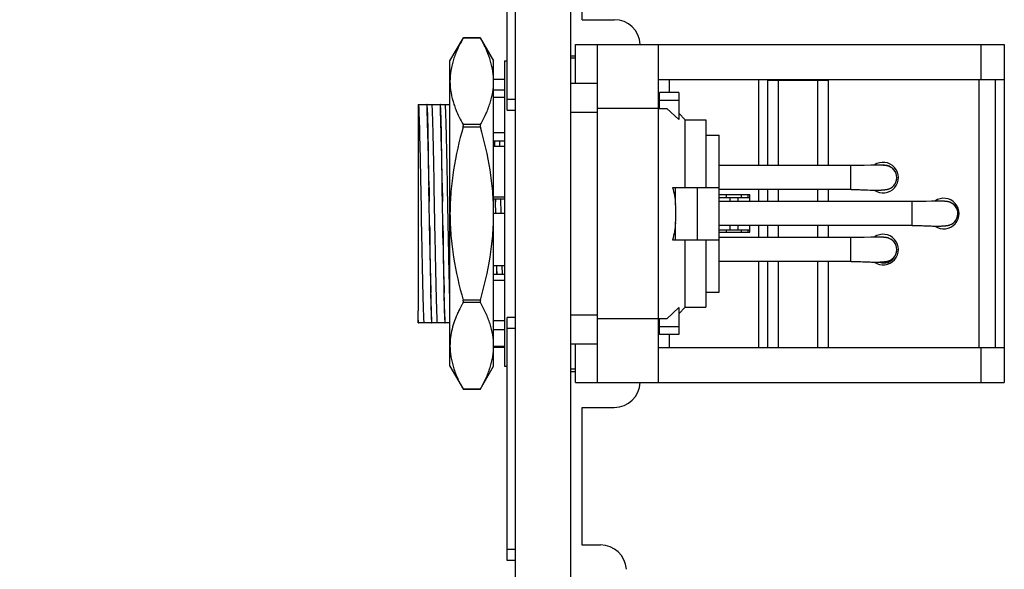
# Model space of a CAD drawing. Header units: inches. Extents: x 0.2 to 16.8, y 0.1 to 10.8.
# Tile 15 of 31: x 7.5 to 9.3, y 4.2 to 5.2. Entities that reach past the tile are written whole.
import ezdxf

# ---------------------------------------------------------------- set-up
doc = ezdxf.new("R2010")
doc.units = ezdxf.units.IN
doc.header["$LTSCALE"] = 0.935
doc.header["$MEASUREMENT"] = 0
doc.layers.get('0').update_dxf_attribs({"linetype": 'CONTINUOUS'})
for name, color, linetype in [('02___PRT_ALL_AXES', 7, 'CONTINUOUS'), ('03___PRT_ALL_CURVES', 7, 'CONTINUOUS'), ('DIMENSIONS', 7, 'CONTINUOUS')]:
    doc.layers.add(name, color=color, linetype=linetype)
doc.styles.get("Standard").update_dxf_attribs({"font": 'txt', "width": 0.8})
doc.dimstyles.new('DIMSTYLE_1', dxfattribs={"dimtxt": 0.125, "dimasz": 0.18, "dimexe": 0.125, "dimexo": 0.0625, "dimgap": 0.0625, "dimtad": 0, "dimtih": 1, "dimtoh": 1, "dimzin": 4, "dimdsep": 46, "dimtxsty": 'STANDARD', "dimblk": '_FILLED', "dimblk1": '_FILLED', "dimblk2": '_FILLED', "dimcen": 0.09, "dimadec": 0, "dimazin": 0, "dimtp": 0.005, "dimtm": 0.005, "dimtfac": 1, "dimtofl": 0, "dimtmove": 0, "dimatfit": 3, "dimldrblk": '_FILLED', "dimfxl": 1, "dimtolj": 1, "dimtzin": 4, "dimarcsym": 0})

# ---------------------------------------------------------------- blocks, each defined once
blk = doc.blocks.new('_FILLED')
at = {"color": 0, "linetype": 'BYBLOCK'}
blk.add_solid([(0, 0), (-1, 0.1736), (-1, -0.1736)], dxfattribs=at)
blk = doc.blocks.new('*D7')
at = {"layer": 'DIMENSIONS', "color": 2, "linetype": 'CONTINUOUS'}
for p, q in [((8.3243, 8.3557), (5.9968, 8.3557)), ((6.1218, 8.3557), (6.1218, 5.9118)), ((6.1218, 3.2178), (6.1218, 5.6618)), ((8.1153, 3.2178), (5.9968, 3.2178))]:
    blk.add_line(p, q, dxfattribs=at)
at = {"layer": 'DIMENSIONS', "color": 2, "linetype": 'CONTINUOUS', "xscale": 0.18, "yscale": 0.18, "zscale": 0.18}
for p, rotation in [((6.1218, 8.3557), 90), ((6.1218, 3.2178), 270)]:
    blk.add_blockref('_FILLED', p, dxfattribs=dict(at, rotation=rotation))
at = {"layer": 'DIMENSIONS', "color": 2, "linetype": 'CONTINUOUS', "insert": (6.1218, 5.8493), "char_height": 0.125, "width": 1.225, "attachment_point": 2, "line_spacing_factor": 0.9}
blk.add_mtext('5.14{\\Ftxt.shx;\\W1.000000;\\H0.125000; }[130.5]', dxfattribs=at)

msp = doc.modelspace()

# ---------------------------------------------------------------- linework, layer by layer
at = {"color": 7, "linetype": 'CONTINUOUS'}
for p, q in [((8.3868, 3.9127), (8.3868, 8.3557)), ((8.4868, 3.9098), (8.4868, 8.3557)), ((8.3718, 5.0489), (8.3718, 6.0746)), ((8.5073, 5.2121), (8.5073, 5.4526)), ((8.5073, 5.2121), (8.5653, 5.2121)), ((8.2687, 5.1377), (8.2929, 5.1795)), ((8.2925, 5.1789), (8.2929, 5.1795)), ((8.3237, 5.1789), (8.2925, 5.1789)), ((8.3233, 5.1795), (8.2929, 5.1795)), ((8.3233, 5.1795), (8.3475, 5.1377)), ((8.3233, 5.1795), (8.3237, 5.1789)), ((8.2687, 4.5865), (8.2687, 5.1377)), ((8.3475, 4.5865), (8.3475, 5.1377)), ((8.3671, 5.1377), (8.3671, 4.5865)), ((8.3671, 5.1042), (8.3475, 5.1042)), ((8.3671, 5.085), (8.3475, 5.085)), ((8.3671, 5.0718), (8.3475, 5.0718)), ((8.3718, 5.0689), (8.3868, 5.0689)), ((8.6467, 5.052), (8.6467, 5.0806)), ((8.2273, 5.0591), (8.227, 5.0591)), ((8.227, 5.0591), (8.2276, 5.0488)), ((8.2276, 5.0488), (8.2273, 5.0591)), ((8.2288, 5.0053), (8.2276, 5.0488)), ((8.2513, 5.0591), (8.251, 5.0591)), ((8.251, 5.0591), (8.2515, 5.0491)), ((8.2515, 5.0491), (8.2513, 5.0591)), ((8.2516, 5.0487), (8.2515, 5.0491)), ((8.2515, 5.0491), (8.2516, 5.0487)), ((8.2527, 5.0053), (8.2516, 5.0487)), ((8.2757, 5.0594), (8.2758, 5.0592)), ((8.3718, 5.0489), (8.3868, 5.0489)), ((8.3237, 5.0226), (8.2925, 5.0226)), ((8.3237, 5.0183), (8.2925, 5.0183)), ((8.3671, 5.0078), (8.3475, 5.0078)), ((8.3475, 4.9936), (8.3671, 4.9936)), ((8.3671, 4.9831), (8.3475, 4.9831)), ((8.3488, 4.9936), (8.3489, 4.9832)), ((8.3493, 4.9832), (8.349, 4.9936)), ((8.3671, 4.8916), (8.3475, 4.8916)), ((8.3475, 4.8887), (8.3671, 4.8887)), ((8.351, 4.8833), (8.3509, 4.8887)), ((8.3509, 4.8887), (8.351, 4.8833)), ((8.3671, 4.8621), (8.3475, 4.8621)), ((8.3671, 4.7675), (8.3475, 4.7675)), ((8.3475, 4.7528), (8.3671, 4.7528)), ((8.3671, 4.741), (8.3475, 4.741)), ((8.3237, 4.7059), (8.2925, 4.7059)), ((8.3237, 4.7015), (8.2925, 4.7015)), ((8.2112, 4.665), (8.2112, 4.6864)), ((8.2115, 4.6751), (8.2112, 4.6849)), ((8.2359, 4.6651), (8.2354, 4.6758)), ((8.2354, 4.6758), (8.2356, 4.6651)), ((8.2594, 4.6751), (8.2594, 4.6758)), ((8.2832, 4.6834), (8.283, 4.6832)), ((8.2112, 4.665), (8.2119, 4.665)), ((8.2119, 4.6651), (8.2115, 4.6751)), ((8.2356, 4.665), (8.2359, 4.665)), ((8.2599, 4.6651), (8.2594, 4.6751)), ((8.2594, 4.6751), (8.2596, 4.6651)), ((8.2596, 4.665), (8.2599, 4.665)), ((8.3671, 4.6687), (8.3475, 4.6687)), ((8.3718, 4.2357), (8.3718, 4.6746)), ((8.3868, 4.6746), (8.3718, 4.6746)), ((8.6467, 4.6436), (8.6467, 4.6721)), ((8.3671, 4.6524), (8.3475, 4.6524)), ((8.3868, 4.6546), (8.3718, 4.6546)), ((8.3671, 4.6218), (8.3475, 4.6218)), ((8.3671, 4.62), (8.3475, 4.62)), ((8.2687, 4.5865), (8.2929, 4.5446)), ((8.3233, 4.5446), (8.3475, 4.5865)), ((8.3237, 4.5453), (8.2925, 4.5453)), ((8.2929, 4.5446), (8.2925, 4.5453)), ((8.3233, 4.5446), (8.2929, 4.5446)), ((8.3237, 4.5453), (8.3233, 4.5446)), ((8.5073, 4.2637), (8.5073, 4.5121)), ((8.5073, 4.5121), (8.5653, 4.5121)), ((8.3868, 4.2557), (8.3718, 4.2557)), ((8.5403, 4.2637), (8.5073, 4.2637)), ((8.3868, 4.2357), (8.3718, 4.2357))]:
    msp.add_line(p, q, dxfattribs=at)
at = {"color": 6, "linetype": 'CONTINUOUS'}
for p, q in [((8.4955, 5.0971), (8.4955, 5.1672)), ((8.4955, 5.1672), (9.2695, 5.1672)), ((8.5349, 4.557), (8.5349, 5.1672)), ((8.6451, 5.0518), (8.6451, 5.1672)), ((9.2278, 5.1042), (9.2278, 5.1672)), ((9.2695, 5.1672), (9.2695, 4.557)), ((8.4868, 5.1471), (8.4955, 5.1471)), ((8.4868, 5.143), (8.4955, 5.143)), ((8.6451, 5.1042), (9.2695, 5.1042)), ((8.6648, 5.0806), (8.6648, 5.1042)), ((8.8262, 4.9487), (8.8262, 5.1042)), ((8.8419, 5.103), (8.8419, 4.9487)), ((8.8419, 5.103), (8.9522, 5.103)), ((8.8616, 4.9487), (8.8616, 5.103)), ((8.9325, 5.103), (8.9325, 4.9487)), ((8.9522, 4.9487), (8.9522, 5.103)), ((9.2238, 5.1042), (9.2238, 4.62)), ((9.2534, 4.62), (9.2534, 5.1042)), ((8.5349, 5.0971), (8.4868, 5.0971)), ((8.6817, 5.0806), (8.6467, 5.0806)), ((8.6467, 5.0667), (8.6817, 5.0667)), ((8.6817, 5.0806), (8.6817, 5.0317)), ((8.2112, 5.0591), (8.2112, 4.6864)), ((8.2112, 5.0591), (8.227, 5.0591)), ((8.2273, 5.0591), (8.251, 5.0591)), ((8.2513, 5.0591), (8.2687, 5.0591)), ((8.6451, 5.0518), (8.5349, 5.0518)), ((8.6443, 5.0518), (8.6443, 4.6723)), ((8.6451, 5.052), (8.66, 5.052)), ((8.66, 5.052), (8.6817, 5.0317)), ((8.4868, 5.0451), (8.5349, 5.0451)), ((8.6935, 5.0314), (8.6817, 5.0432)), ((8.6935, 4.9093), (8.6935, 5.0314)), ((8.6935, 5.0314), (8.7309, 5.0314)), ((8.7309, 5.0314), (8.7309, 4.9093)), ((8.7309, 5.0038), (8.7545, 5.0038)), ((8.7545, 4.7203), (8.7545, 5.0038)), ((8.349, 4.9831), (8.349, 4.992)), ((8.3587, 4.9832), (8.3585, 4.9936)), ((8.9969, 4.9487), (8.7545, 4.9487)), ((8.9927, 4.9054), (8.9927, 4.9487)), ((9.0004, 4.9487), (8.9969, 4.9487)), ((9.0031, 4.9487), (9.0004, 4.9487)), ((9.0056, 4.9488), (9.0031, 4.9487)), ((9.0081, 4.9488), (9.0056, 4.9488)), ((9.0105, 4.9489), (9.0081, 4.9488)), ((9.0136, 4.9489), (9.0105, 4.9489)), ((9.0166, 4.949), (9.0136, 4.9489)), ((9.0285, 4.9495), (9.0166, 4.949)), ((9.0308, 4.9495), (9.0285, 4.9495)), ((9.0324, 4.9496), (9.0308, 4.9495)), ((9.034, 4.9496), (9.0324, 4.9496)), ((9.0355, 4.9496), (9.034, 4.9496)), ((9.037, 4.9496), (9.0355, 4.9496)), ((9.0384, 4.9496), (9.037, 4.9496)), ((9.0398, 4.9496), (9.0384, 4.9496)), ((9.0406, 4.9496), (9.0398, 4.9496)), ((9.0415, 4.9496), (9.0406, 4.9496)), ((9.0423, 4.9496), (9.0415, 4.9496)), ((9.0431, 4.9496), (9.0423, 4.9496)), ((9.0439, 4.9496), (9.0431, 4.9496)), ((9.0446, 4.9495), (9.0439, 4.9496)), ((9.0454, 4.9495), (9.0446, 4.9495)), ((9.0461, 4.9495), (9.0454, 4.9495)), ((9.0478, 4.9494), (9.0471, 4.9494)), ((9.0484, 4.9494), (9.0478, 4.9494)), ((9.049, 4.9493), (9.0484, 4.9494)), ((9.0496, 4.9493), (9.049, 4.9493)), ((9.0501, 4.9492), (9.0496, 4.9493)), ((9.0506, 4.9492), (9.0501, 4.9492)), ((9.0511, 4.9491), (9.0506, 4.9492)), ((9.0516, 4.9491), (9.0511, 4.9491)), ((9.0521, 4.9491), (9.0516, 4.9491)), ((9.0525, 4.949), (9.0521, 4.9491)), ((9.0529, 4.949), (9.0525, 4.949)), ((9.0533, 4.9489), (9.0529, 4.949)), ((9.0538, 4.9489), (9.0533, 4.9489)), ((9.0543, 4.9488), (9.0538, 4.9489)), ((9.0547, 4.9488), (9.0543, 4.9488)), ((9.0552, 4.9487), (9.0547, 4.9488)), ((9.0557, 4.9486), (9.0552, 4.9487)), ((9.0562, 4.9486), (9.0557, 4.9486)), ((9.0568, 4.9485), (9.0567, 4.9485)), ((9.057, 4.9484), (9.0568, 4.9485)), ((9.0572, 4.9484), (9.057, 4.9484)), ((9.061, 4.9475), (9.0608, 4.9475)), ((9.0754, 4.927), (9.0754, 4.9263)), ((8.2181, 4.8148), (8.2164, 4.9093)), ((8.2308, 4.9093), (8.2305, 4.9093)), ((8.2421, 4.8148), (8.2403, 4.9093)), ((8.2548, 4.9093), (8.2545, 4.9093)), ((8.2661, 4.8148), (8.2643, 4.9093)), ((8.6707, 4.9093), (8.7545, 4.9093)), ((8.6758, 4.879), (8.6758, 4.9093)), ((8.7152, 4.9093), (8.7152, 4.8148)), ((8.3611, 4.8621), (8.3606, 4.8887)), ((8.993, 4.9054), (8.7545, 4.9054)), ((8.8101, 4.8959), (8.7545, 4.8959)), ((8.7545, 4.8912), (8.8101, 4.8912)), ((8.7675, 4.8959), (8.7675, 4.8912)), ((8.7738, 4.8912), (8.7738, 4.8837)), ((8.7892, 4.8837), (8.7892, 4.8912)), ((8.7951, 4.8912), (8.7951, 4.8959)), ((8.8101, 4.8837), (8.8101, 4.8959)), ((8.8262, 4.8837), (8.8262, 4.9054)), ((8.8419, 4.9054), (8.8419, 4.8837)), ((8.8616, 4.8837), (8.8616, 4.9054)), ((8.9325, 4.9054), (8.9325, 4.8837)), ((8.9522, 4.8837), (8.9522, 4.9054)), ((8.993, 4.9054), (8.9993, 4.9054)), ((8.9993, 4.9054), (9.0023, 4.9054)), ((9.0023, 4.9054), (9.0052, 4.9053)), ((9.0052, 4.9053), (9.008, 4.9053)), ((9.008, 4.9053), (9.0107, 4.9052)), ((9.0107, 4.9052), (9.0134, 4.9051)), ((9.0134, 4.9051), (9.0166, 4.905)), ((9.0273, 4.9046), (9.0298, 4.9046)), ((9.0298, 4.9046), (9.0308, 4.9045)), ((9.0308, 4.9045), (9.0327, 4.9045)), ((9.0327, 4.9045), (9.034, 4.9045)), ((9.034, 4.9045), (9.0353, 4.9044)), ((9.0353, 4.9044), (9.0366, 4.9044)), ((9.0366, 4.9044), (9.0378, 4.9044)), ((9.0378, 4.9044), (9.0389, 4.9044)), ((9.0389, 4.9044), (9.0401, 4.9044)), ((9.0401, 4.9044), (9.0412, 4.9045)), ((9.0412, 4.9045), (9.0422, 4.9045)), ((9.0422, 4.9045), (9.0432, 4.9045)), ((9.0432, 4.9045), (9.0442, 4.9045)), ((9.0442, 4.9045), (9.0452, 4.9046)), ((9.0452, 4.9046), (9.0461, 4.9046)), ((9.0461, 4.9046), (9.0469, 4.9046)), ((9.0469, 4.9046), (9.0478, 4.9047)), ((9.0478, 4.9047), (9.0486, 4.9047)), ((9.0486, 4.9047), (9.0493, 4.9048)), ((9.0493, 4.9048), (9.0501, 4.9048)), ((9.0501, 4.9048), (9.0507, 4.9049)), ((9.0507, 4.9049), (9.0512, 4.9049)), ((9.0512, 4.9049), (9.0516, 4.905)), ((9.0516, 4.905), (9.052, 4.905)), ((9.052, 4.905), (9.0524, 4.905)), ((9.0524, 4.905), (9.053, 4.9051)), ((9.053, 4.9051), (9.0535, 4.9052)), ((9.0535, 4.9052), (9.054, 4.9052)), ((9.054, 4.9052), (9.0544, 4.9053)), ((9.0544, 4.9053), (9.0548, 4.9053)), ((9.0553, 4.9054), (9.0558, 4.9055)), ((9.0558, 4.9055), (9.0566, 4.9056)), ((9.0568, 4.9056), (9.0569, 4.9056)), ((9.0569, 4.9056), (9.057, 4.9056)), ((9.057, 4.9056), (9.0572, 4.9057)), ((9.0572, 4.9057), (9.0573, 4.9057)), ((9.0573, 4.9057), (9.0575, 4.9057)), ((9.0575, 4.9057), (9.0577, 4.9057)), ((9.0577, 4.9057), (9.0578, 4.9058)), ((9.0578, 4.9058), (9.058, 4.9058)), ((9.058, 4.9058), (9.0582, 4.9058)), ((9.0582, 4.9058), (9.0584, 4.9059)), ((9.0584, 4.9059), (9.0585, 4.9059)), ((8.2319, 4.8403), (8.2311, 4.8839)), ((8.2558, 4.8404), (8.2551, 4.8838)), ((8.3514, 4.8621), (8.351, 4.8833)), ((9.108, 4.8837), (8.7545, 4.8837)), ((9.103, 4.8404), (9.103, 4.8837)), ((9.1115, 4.8837), (9.108, 4.8837)), ((9.1141, 4.8838), (9.1115, 4.8837)), ((9.1167, 4.8838), (9.1141, 4.8838)), ((9.1191, 4.8839), (9.1167, 4.8838)), ((9.1215, 4.8839), (9.1191, 4.8839)), ((9.1246, 4.884), (9.1215, 4.8839)), ((9.1283, 4.8841), (9.1246, 4.884)), ((9.1381, 4.8845), (9.1283, 4.8841)), ((9.1404, 4.8846), (9.1381, 4.8845)), ((9.1421, 4.8846), (9.1404, 4.8846)), ((9.1437, 4.8846), (9.1421, 4.8846)), ((9.1457, 4.8847), (9.1437, 4.8846)), ((9.1472, 4.8847), (9.1457, 4.8847)), ((9.1486, 4.8847), (9.1472, 4.8847)), ((9.1499, 4.8847), (9.1486, 4.8847)), ((9.1508, 4.8847), (9.1499, 4.8847)), ((9.1517, 4.8847), (9.1508, 4.8847)), ((9.1525, 4.8846), (9.1517, 4.8847)), ((9.1533, 4.8846), (9.1525, 4.8846)), ((9.1541, 4.8846), (9.1533, 4.8846)), ((9.1548, 4.8846), (9.1541, 4.8846)), ((9.1556, 4.8846), (9.1548, 4.8846)), ((9.1563, 4.8845), (9.1556, 4.8846)), ((9.157, 4.8845), (9.1563, 4.8845)), ((9.1576, 4.8845), (9.157, 4.8845)), ((9.1583, 4.8844), (9.1576, 4.8845)), ((9.1589, 4.8844), (9.1583, 4.8844)), ((9.1595, 4.8843), (9.1589, 4.8844)), ((9.16, 4.8843), (9.1595, 4.8843)), ((9.1606, 4.8843), (9.16, 4.8843)), ((9.1611, 4.8842), (9.1606, 4.8843)), ((9.1616, 4.8842), (9.1611, 4.8842)), ((9.1621, 4.8841), (9.1616, 4.8842)), ((9.1625, 4.8841), (9.1621, 4.8841)), ((9.1629, 4.884), (9.1625, 4.8841)), ((9.1633, 4.884), (9.1629, 4.884)), ((9.1639, 4.8839), (9.1633, 4.884)), ((9.1644, 4.8839), (9.1639, 4.8839)), ((9.1648, 4.8838), (9.1644, 4.8839)), ((9.1652, 4.8838), (9.1648, 4.8838)), ((9.1656, 4.8837), (9.1652, 4.8838)), ((9.166, 4.8837), (9.1656, 4.8837)), ((9.1668, 4.8836), (9.166, 4.8837)), ((9.1671, 4.8835), (9.167, 4.8835)), ((9.1672, 4.8835), (9.1671, 4.8835)), ((9.1674, 4.8835), (9.1672, 4.8835)), ((9.1712, 4.8825), (9.171, 4.8826)), ((9.1856, 4.8621), (9.1856, 4.8614)), ((8.6758, 4.8148), (8.6758, 4.8451)), ((9.1032, 4.8404), (8.7545, 4.8404)), ((8.7738, 4.8404), (8.7738, 4.8322)), ((8.7892, 4.8322), (8.7892, 4.8404)), ((8.8101, 4.8282), (8.8101, 4.8404)), ((8.8262, 4.8188), (8.8262, 4.8404)), ((8.8419, 4.8404), (8.8419, 4.8188)), ((8.8616, 4.8188), (8.8616, 4.8404)), ((8.9325, 4.8404), (8.9325, 4.8188)), ((8.9522, 4.8188), (8.9522, 4.8404)), ((9.1032, 4.8404), (9.1095, 4.8404)), ((9.1095, 4.8404), (9.1125, 4.8404)), ((9.1125, 4.8404), (9.1154, 4.8404)), ((9.1154, 4.8404), (9.1182, 4.8403)), ((9.1182, 4.8403), (9.121, 4.8403)), ((9.121, 4.8403), (9.1236, 4.8402)), ((9.1236, 4.8402), (9.1268, 4.8401)), ((9.1376, 4.8397), (9.1401, 4.8396)), ((9.1401, 4.8396), (9.142, 4.8396)), ((9.142, 4.8396), (9.1433, 4.8395)), ((9.1433, 4.8395), (9.1451, 4.8395)), ((9.1451, 4.8395), (9.1464, 4.8395)), ((9.1464, 4.8395), (9.1476, 4.8395)), ((9.1476, 4.8395), (9.1488, 4.8395)), ((9.1488, 4.8395), (9.1496, 4.8395)), ((9.1496, 4.8395), (9.1507, 4.8395)), ((9.1507, 4.8395), (9.1518, 4.8395)), ((9.1518, 4.8395), (9.1528, 4.8395)), ((9.1528, 4.8395), (9.1538, 4.8395)), ((9.1538, 4.8395), (9.1548, 4.8396)), ((9.1548, 4.8396), (9.1557, 4.8396)), ((9.1557, 4.8396), (9.1566, 4.8397)), ((9.1566, 4.8397), (9.1575, 4.8397)), ((9.1575, 4.8397), (9.1583, 4.8397)), ((9.1583, 4.8397), (9.1591, 4.8398)), ((9.1591, 4.8398), (9.1598, 4.8398)), ((9.1598, 4.8398), (9.1605, 4.8399)), ((9.1605, 4.8399), (9.1612, 4.84)), ((9.1612, 4.84), (9.1616, 4.84)), ((9.1616, 4.84), (9.1621, 4.84)), ((9.1621, 4.84), (9.1625, 4.8401)), ((9.1625, 4.8401), (9.1628, 4.8401)), ((9.1628, 4.8401), (9.1634, 4.8402)), ((9.1634, 4.8402), (9.1639, 4.8402)), ((9.1639, 4.8402), (9.1643, 4.8403)), ((9.1643, 4.8403), (9.1648, 4.8403)), ((9.1648, 4.8403), (9.1653, 4.8404)), ((9.1653, 4.8404), (9.1657, 4.8404)), ((9.1657, 4.8404), (9.1661, 4.8405)), ((9.1661, 4.8405), (9.1668, 4.8406)), ((9.1671, 4.8407), (9.1673, 4.8407)), ((9.1673, 4.8407), (9.1674, 4.8407)), ((9.1674, 4.8407), (9.1676, 4.8407)), ((9.1676, 4.8407), (9.1678, 4.8408)), ((9.1678, 4.8408), (9.168, 4.8408)), ((9.168, 4.8408), (9.1681, 4.8408)), ((9.1681, 4.8408), (9.1683, 4.8409)), ((8.8101, 4.8322), (8.7545, 4.8322)), ((8.7545, 4.8282), (8.8101, 4.8282)), ((8.9987, 4.8188), (8.7545, 4.8188)), ((8.7675, 4.8322), (8.7675, 4.8282)), ((8.7951, 4.8282), (8.7951, 4.8322)), ((8.9927, 4.7755), (8.9927, 4.8188)), ((9.0022, 4.8188), (8.9987, 4.8188)), ((9.0048, 4.8188), (9.0022, 4.8188)), ((9.0105, 4.8189), (9.0081, 4.8189)), ((9.0136, 4.819), (9.0105, 4.8189)), ((9.0166, 4.8191), (9.0136, 4.819)), ((9.0285, 4.8195), (9.0166, 4.8191)), ((9.0308, 4.8196), (9.0285, 4.8195)), ((9.0324, 4.8197), (9.0308, 4.8196)), ((9.034, 4.8197), (9.0324, 4.8197)), ((9.035, 4.8197), (9.034, 4.8197)), ((9.0365, 4.8197), (9.035, 4.8197)), ((9.0379, 4.8197), (9.0365, 4.8197)), ((9.0393, 4.8197), (9.0379, 4.8197)), ((9.0402, 4.8197), (9.0393, 4.8197)), ((9.0411, 4.8197), (9.0402, 4.8197)), ((9.0419, 4.8197), (9.0411, 4.8197)), ((9.0427, 4.8197), (9.0419, 4.8197)), ((9.0435, 4.8197), (9.0427, 4.8197)), ((9.0443, 4.8196), (9.0435, 4.8197)), ((9.045, 4.8196), (9.0443, 4.8196)), ((9.0457, 4.8196), (9.045, 4.8196)), ((9.0464, 4.8195), (9.0457, 4.8196)), ((9.0471, 4.8195), (9.0464, 4.8195)), ((9.0478, 4.8195), (9.0471, 4.8195)), ((9.0484, 4.8194), (9.0478, 4.8195)), ((9.049, 4.8194), (9.0484, 4.8194)), ((9.0496, 4.8194), (9.049, 4.8194)), ((9.0501, 4.8193), (9.0496, 4.8194)), ((9.0506, 4.8193), (9.0501, 4.8193)), ((9.0511, 4.8192), (9.0506, 4.8193)), ((9.0516, 4.8192), (9.0511, 4.8192)), ((9.0521, 4.8191), (9.0516, 4.8192)), ((9.0525, 4.8191), (9.0521, 4.8191)), ((9.0529, 4.8191), (9.0525, 4.8191)), ((9.0533, 4.819), (9.0529, 4.8191)), ((9.0538, 4.819), (9.0533, 4.819)), ((9.0543, 4.8189), (9.0538, 4.819)), ((9.0547, 4.8188), (9.0543, 4.8189)), ((9.0552, 4.8188), (9.0547, 4.8188)), ((9.0557, 4.8187), (9.0552, 4.8188)), ((9.0562, 4.8186), (9.0557, 4.8187)), ((9.0568, 4.8186), (9.0567, 4.8186)), ((9.0573, 4.8185), (9.0571, 4.8185)), ((9.061, 4.8175), (9.0608, 4.8176)), ((8.2324, 4.8148), (8.2322, 4.8148)), ((8.2564, 4.8148), (8.2561, 4.8148)), ((8.6707, 4.8148), (8.7545, 4.8148)), ((8.6935, 4.6928), (8.6935, 4.8148)), ((8.7309, 4.8148), (8.7309, 4.6928)), ((9.0754, 4.7971), (9.0754, 4.7964)), ((8.3632, 4.7528), (8.3629, 4.7675)), ((8.993, 4.7755), (8.7545, 4.7755)), ((8.8262, 4.62), (8.8262, 4.7755)), ((8.8419, 4.7755), (8.8419, 4.62)), ((8.8616, 4.62), (8.8616, 4.7755)), ((8.9325, 4.7755), (8.9325, 4.62)), ((8.9522, 4.62), (8.9522, 4.7755)), ((8.993, 4.7755), (8.9993, 4.7755)), ((8.9993, 4.7755), (9.0023, 4.7754)), ((9.0023, 4.7754), (9.0052, 4.7754)), ((9.0052, 4.7754), (9.008, 4.7754)), ((9.008, 4.7754), (9.0107, 4.7753)), ((9.0107, 4.7753), (9.0134, 4.7752)), ((9.0134, 4.7752), (9.0166, 4.7751)), ((9.0273, 4.7747), (9.0298, 4.7746)), ((9.0298, 4.7746), (9.0317, 4.7746)), ((9.0317, 4.7746), (9.0331, 4.7746)), ((9.0331, 4.7746), (9.0344, 4.7745)), ((9.0344, 4.7745), (9.0357, 4.7745)), ((9.0357, 4.7745), (9.037, 4.7745)), ((9.037, 4.7745), (9.0382, 4.7745)), ((9.0382, 4.7745), (9.0393, 4.7745)), ((9.0393, 4.7745), (9.0404, 4.7745)), ((9.0404, 4.7745), (9.0415, 4.7745)), ((9.0415, 4.7745), (9.0426, 4.7746)), ((9.0426, 4.7746), (9.0436, 4.7746)), ((9.0436, 4.7746), (9.0445, 4.7746)), ((9.0445, 4.7746), (9.0455, 4.7747)), ((9.0455, 4.7747), (9.0464, 4.7747)), ((9.0464, 4.7747), (9.0472, 4.7747)), ((9.0472, 4.7747), (9.048, 4.7748)), ((9.048, 4.7748), (9.0488, 4.7748)), ((9.0488, 4.7748), (9.0496, 4.7749)), ((9.0496, 4.7749), (9.0503, 4.7749)), ((9.0503, 4.7749), (9.051, 4.775)), ((9.051, 4.775), (9.0514, 4.775)), ((9.0514, 4.775), (9.0518, 4.7751)), ((9.0518, 4.7751), (9.0522, 4.7751)), ((9.0522, 4.7751), (9.0526, 4.7751)), ((9.0526, 4.7751), (9.0532, 4.7752)), ((9.0532, 4.7752), (9.0537, 4.7753)), ((9.0537, 4.7753), (9.0541, 4.7753)), ((9.0541, 4.7753), (9.0545, 4.7754)), ((9.0545, 4.7754), (9.0549, 4.7754)), ((9.0549, 4.7754), (9.0553, 4.7755)), ((9.0553, 4.7755), (9.0558, 4.7755)), ((9.0558, 4.7755), (9.0566, 4.7756)), ((9.0568, 4.7757), (9.0569, 4.7757)), ((9.0569, 4.7757), (9.057, 4.7757)), ((9.057, 4.7757), (9.0572, 4.7757)), ((9.0572, 4.7757), (9.0573, 4.7758)), ((9.0573, 4.7758), (9.0575, 4.7758)), ((9.0575, 4.7758), (9.0577, 4.7758)), ((9.0577, 4.7758), (9.0578, 4.7759)), ((9.0578, 4.7759), (9.058, 4.7759)), ((9.058, 4.7759), (9.0582, 4.7759)), ((9.0582, 4.7759), (9.0584, 4.776)), ((9.0584, 4.776), (9.0585, 4.776)), ((8.7309, 4.7203), (8.7545, 4.7203)), ((8.2114, 4.6791), (8.2112, 4.679)), ((8.4868, 4.679), (8.5349, 4.679)), ((8.6817, 4.6924), (8.66, 4.6721)), ((8.6935, 4.6928), (8.6817, 4.681)), ((8.6817, 4.6924), (8.6817, 4.6436)), ((8.6935, 4.6928), (8.7309, 4.6928)), ((8.2356, 4.665), (8.2119, 4.665)), ((8.2596, 4.665), (8.2359, 4.665)), ((8.2687, 4.665), (8.2599, 4.665)), ((8.6451, 4.6723), (8.5349, 4.6723)), ((8.6451, 4.557), (8.6451, 4.6723)), ((8.66, 4.6721), (8.6451, 4.6721)), ((8.6817, 4.6574), (8.6467, 4.6574)), ((8.6817, 4.6436), (8.6467, 4.6436)), ((8.6648, 4.62), (8.6648, 4.6436)), ((8.4868, 4.627), (8.5349, 4.627)), ((8.4955, 4.557), (8.4955, 4.627)), ((8.6451, 4.62), (9.2695, 4.62)), ((9.2278, 4.557), (9.2278, 4.62)), ((8.4955, 4.5812), (8.4868, 4.5812)), ((8.4868, 4.577), (8.4955, 4.577)), ((8.4955, 4.557), (9.2695, 4.557))]:
    msp.add_line(p, q, dxfattribs=at)
for points in [[(9.0471, 4.9494), (9.0468, 4.9494), (9.0461, 4.9495)], [(9.0565, 4.9485), (9.0564, 4.9485), (9.0562, 4.9486)], [(9.0608, 4.9475), (9.0607, 4.9475), (9.0606, 4.9476), (9.0605, 4.9476), (9.0604, 4.9477), (9.0602, 4.9477), (9.0601, 4.9477), (9.06, 4.9478), (9.0599, 4.9478), (9.0598, 4.9478), (9.0597, 4.9479), (9.0595, 4.9479), (9.0594, 4.9479), (9.0593, 4.948), (9.0592, 4.948), (9.0591, 4.948), (9.059, 4.9481), (9.0589, 4.9481), (9.0588, 4.9481), (9.0587, 4.9481), (9.0586, 4.9482), (9.0584, 4.9482), (9.0583, 4.9482), (9.0582, 4.9482), (9.0581, 4.9482), (9.058, 4.9483), (9.0579, 4.9483), (9.0578, 4.9483), (9.0577, 4.9483), (9.0576, 4.9483), (9.0575, 4.9484), (9.0574, 4.9484), (9.0573, 4.9484), (9.0572, 4.9484)], [(9.0665, 4.9445), (9.0664, 4.9446), (9.0663, 4.9447), (9.0661, 4.9448), (9.066, 4.9449), (9.0659, 4.945), (9.0658, 4.9451), (9.0656, 4.9451), (9.0655, 4.9452), (9.0654, 4.9453), (9.0652, 4.9454), (9.0651, 4.9455), (9.065, 4.9455), (9.0649, 4.9456), (9.0647, 4.9457), (9.0646, 4.9458), (9.0645, 4.9458), (9.0644, 4.9459), (9.0643, 4.946)], [(9.0688, 4.9426), (9.0687, 4.9427), (9.0685, 4.9429), (9.0684, 4.943), (9.0683, 4.9431), (9.0682, 4.9432), (9.068, 4.9433), (9.0679, 4.9434), (9.0678, 4.9435), (9.0677, 4.9436), (9.0675, 4.9437), (9.0674, 4.9438), (9.0673, 4.9439), (9.0672, 4.944), (9.067, 4.9441), (9.0669, 4.9442), (9.0668, 4.9443), (9.0667, 4.9444), (9.0665, 4.9445)], [(9.0717, 4.9392), (9.0716, 4.9393), (9.0715, 4.9395), (9.0714, 4.9396), (9.0713, 4.9398), (9.0712, 4.9399), (9.071, 4.9401), (9.0709, 4.9402), (9.0708, 4.9404), (9.0707, 4.9405), (9.0706, 4.9407), (9.0705, 4.9408), (9.0703, 4.9409), (9.0702, 4.9411), (9.0701, 4.9412), (9.07, 4.9414), (9.0699, 4.9415), (9.0698, 4.9416), (9.0696, 4.9418), (9.0695, 4.9419), (9.0694, 4.942), (9.0693, 4.9421), (9.0691, 4.9423), (9.069, 4.9424), (9.0689, 4.9425), (9.0688, 4.9426)], [(9.0744, 4.9206), (9.0745, 4.9207), (9.0745, 4.9209), (9.0746, 4.9211), (9.0746, 4.9213), (9.0747, 4.9215), (9.0747, 4.9217), (9.0748, 4.9219), (9.0748, 4.9221), (9.0749, 4.9223), (9.0749, 4.9225), (9.075, 4.9227), (9.075, 4.9229), (9.075, 4.9231), (9.0751, 4.9233), (9.0751, 4.9235), (9.0751, 4.9237), (9.0752, 4.9239), (9.0752, 4.9241), (9.0752, 4.9243), (9.0753, 4.9245), (9.0753, 4.9247), (9.0753, 4.9249), (9.0753, 4.9251), (9.0753, 4.9253), (9.0754, 4.9255), (9.0754, 4.9258), (9.0754, 4.926), (9.0754, 4.9262), (9.0754, 4.9263)], [(9.0585, 4.9059), (9.0586, 4.9059), (9.0587, 4.906), (9.0588, 4.906), (9.0589, 4.906), (9.059, 4.906), (9.0591, 4.9061), (9.0592, 4.9061), (9.0593, 4.9061), (9.0594, 4.9061), (9.0595, 4.9062), (9.0596, 4.9062), (9.0597, 4.9062), (9.0598, 4.9062), (9.0599, 4.9063), (9.06, 4.9063), (9.0601, 4.9063), (9.0602, 4.9064), (9.0603, 4.9064), (9.0604, 4.9064), (9.0605, 4.9065), (9.0606, 4.9065), (9.0607, 4.9065), (9.0608, 4.9066), (9.0609, 4.9066), (9.061, 4.9066), (9.0611, 4.9067), (9.0612, 4.9067)], [(9.0707, 4.9136), (9.0708, 4.9137), (9.0709, 4.9138), (9.071, 4.9139), (9.0711, 4.914), (9.0712, 4.9142), (9.0713, 4.9143), (9.0714, 4.9144), (9.0715, 4.9146), (9.0716, 4.9147), (9.0716, 4.9149), (9.0717, 4.915), (9.0718, 4.9151), (9.0719, 4.9153), (9.072, 4.9154), (9.0721, 4.9156), (9.0722, 4.9157), (9.0723, 4.9159), (9.0724, 4.916), (9.0725, 4.9162), (9.0726, 4.9163), (9.0726, 4.9165), (9.0727, 4.9165)], [(9.0166, 4.905), (9.0213, 4.9049), (9.0219, 4.9048), (9.0225, 4.9048), (9.0273, 4.9046)], [(9.0548, 4.9053), (9.0549, 4.9053), (9.0553, 4.9054)], [(9.171, 4.8826), (9.1709, 4.8826), (9.1708, 4.8826), (9.1707, 4.8827), (9.1705, 4.8827), (9.1704, 4.8828), (9.1703, 4.8828), (9.1702, 4.8828), (9.1701, 4.8829), (9.17, 4.8829), (9.1698, 4.8829), (9.1697, 4.883), (9.1696, 4.883), (9.1695, 4.883), (9.1694, 4.883), (9.1693, 4.8831), (9.1692, 4.8831), (9.1691, 4.8831), (9.1689, 4.8832), (9.1688, 4.8832), (9.1687, 4.8832), (9.1686, 4.8832), (9.1685, 4.8833), (9.1684, 4.8833), (9.1683, 4.8833), (9.1682, 4.8833), (9.1681, 4.8833), (9.168, 4.8834), (9.1679, 4.8834), (9.1678, 4.8834), (9.1677, 4.8834), (9.1676, 4.8834), (9.1674, 4.8835)], [(9.1767, 4.8796), (9.1766, 4.8797), (9.1764, 4.8798), (9.1763, 4.8799), (9.1762, 4.88), (9.176, 4.8801), (9.1759, 4.8802), (9.1758, 4.8802), (9.1756, 4.8803), (9.1755, 4.8804), (9.1754, 4.8805), (9.1753, 4.8806), (9.1751, 4.8806), (9.175, 4.8807), (9.1749, 4.8808), (9.1747, 4.8809), (9.1746, 4.881), (9.1745, 4.881)], [(9.1791, 4.8776), (9.179, 4.8777), (9.1789, 4.8778), (9.1787, 4.8779), (9.1786, 4.8781), (9.1785, 4.8782), (9.1783, 4.8783), (9.1782, 4.8784), (9.1781, 4.8785), (9.178, 4.8786), (9.1778, 4.8787), (9.1777, 4.8788), (9.1776, 4.8789), (9.1775, 4.879), (9.1773, 4.8791), (9.1772, 4.8792), (9.1771, 4.8793), (9.1769, 4.8794), (9.1768, 4.8795), (9.1767, 4.8796)], [(9.1819, 4.8742), (9.1818, 4.8743), (9.1817, 4.8745), (9.1816, 4.8747), (9.1815, 4.8748), (9.1814, 4.875), (9.1813, 4.8751), (9.1812, 4.8753), (9.181, 4.8754), (9.1809, 4.8756), (9.1808, 4.8757), (9.1807, 4.8759), (9.1806, 4.876), (9.1805, 4.8761), (9.1803, 4.8763), (9.1802, 4.8764), (9.1801, 4.8766), (9.18, 4.8767), (9.1798, 4.8768), (9.1797, 4.877), (9.1796, 4.8771), (9.1795, 4.8772), (9.1794, 4.8773), (9.1792, 4.8775), (9.1791, 4.8776)], [(9.1847, 4.8556), (9.1847, 4.8557), (9.1847, 4.8559), (9.1848, 4.8561), (9.1849, 4.8563), (9.1849, 4.8565), (9.185, 4.8567), (9.185, 4.8569), (9.1851, 4.8571), (9.1851, 4.8573), (9.1852, 4.8575), (9.1852, 4.8577), (9.1852, 4.8579), (9.1853, 4.8581), (9.1853, 4.8583), (9.1854, 4.8585), (9.1854, 4.8588), (9.1854, 4.859), (9.1854, 4.8592), (9.1855, 4.8594), (9.1855, 4.8596), (9.1855, 4.8598), (9.1855, 4.8601), (9.1856, 4.8603), (9.1856, 4.8605), (9.1856, 4.8607), (9.1856, 4.8609), (9.1856, 4.8612), (9.1856, 4.8614)], [(9.1268, 4.8401), (9.1316, 4.8399), (9.1322, 4.8399), (9.1327, 4.8399), (9.1376, 4.8397)], [(9.167, 4.8406), (9.167, 4.8406), (9.1671, 4.8407)], [(9.1683, 4.8409), (9.1684, 4.8409), (9.1685, 4.8409), (9.1686, 4.8409), (9.1687, 4.8409), (9.1688, 4.841), (9.1689, 4.841), (9.169, 4.841), (9.1691, 4.841), (9.1692, 4.8411), (9.1693, 4.8411), (9.1694, 4.8411), (9.1695, 4.8411), (9.1696, 4.8412), (9.1697, 4.8412), (9.1698, 4.8412), (9.1699, 4.8412), (9.17, 4.8413), (9.1701, 4.8413), (9.1702, 4.8413), (9.1703, 4.8414), (9.1704, 4.8414), (9.1705, 4.8414), (9.1706, 4.8415), (9.1707, 4.8415), (9.1708, 4.8415), (9.1709, 4.8416), (9.1711, 4.8416), (9.1712, 4.8417), (9.1713, 4.8417), (9.1714, 4.8417)], [(9.181, 4.8487), (9.1811, 4.8488), (9.1812, 4.8489), (9.1813, 4.8491), (9.1814, 4.8492), (9.1815, 4.8494), (9.1816, 4.8495), (9.1817, 4.8496), (9.1818, 4.8498), (9.1819, 4.8499), (9.182, 4.8501), (9.1821, 4.8502), (9.1822, 4.8504), (9.1823, 4.8505), (9.1824, 4.8507), (9.1825, 4.8508), (9.1826, 4.851), (9.1827, 4.8511), (9.1828, 4.8513), (9.1828, 4.8514), (9.1829, 4.8516)], [(9.0081, 4.8189), (9.0056, 4.8188), (9.0048, 4.8188)], [(9.0565, 4.8186), (9.0564, 4.8186), (9.0562, 4.8186)], [(9.0571, 4.8185), (9.057, 4.8185), (9.0568, 4.8186)], [(9.0608, 4.8176), (9.0607, 4.8176), (9.0606, 4.8177), (9.0605, 4.8177), (9.0604, 4.8177), (9.0602, 4.8178), (9.0601, 4.8178), (9.06, 4.8179), (9.0599, 4.8179), (9.0598, 4.8179), (9.0597, 4.818), (9.0595, 4.818), (9.0594, 4.818), (9.0593, 4.818), (9.0592, 4.8181), (9.0591, 4.8181), (9.059, 4.8181), (9.0589, 4.8182), (9.0588, 4.8182), (9.0587, 4.8182), (9.0586, 4.8182), (9.0584, 4.8183), (9.0583, 4.8183), (9.0582, 4.8183), (9.0581, 4.8183), (9.058, 4.8183), (9.0579, 4.8184), (9.0578, 4.8184), (9.0577, 4.8184), (9.0576, 4.8184), (9.0575, 4.8184), (9.0574, 4.8185), (9.0573, 4.8185)], [(9.0665, 4.8146), (9.0664, 4.8147), (9.0663, 4.8148), (9.0661, 4.8149), (9.066, 4.815), (9.0659, 4.8151), (9.0658, 4.8151), (9.0656, 4.8152), (9.0655, 4.8153), (9.0654, 4.8154), (9.0652, 4.8155), (9.0651, 4.8155), (9.065, 4.8156), (9.0649, 4.8157), (9.0647, 4.8158), (9.0646, 4.8159), (9.0645, 4.8159), (9.0644, 4.816), (9.0643, 4.816)], [(9.0688, 4.8127), (9.0687, 4.8128), (9.0685, 4.8129), (9.0684, 4.8131), (9.0683, 4.8132), (9.0682, 4.8133), (9.068, 4.8134), (9.0679, 4.8135), (9.0678, 4.8136), (9.0677, 4.8137), (9.0675, 4.8138), (9.0674, 4.8139), (9.0673, 4.814), (9.0672, 4.8141), (9.067, 4.8142), (9.0669, 4.8143), (9.0668, 4.8144), (9.0667, 4.8145), (9.0665, 4.8146)], [(9.0717, 4.8092), (9.0716, 4.8094), (9.0715, 4.8095), (9.0714, 4.8097), (9.0713, 4.8099), (9.0712, 4.81), (9.071, 4.8102), (9.0709, 4.8103), (9.0708, 4.8105), (9.0707, 4.8106), (9.0706, 4.8107), (9.0705, 4.8109), (9.0703, 4.811), (9.0702, 4.8112), (9.0701, 4.8113), (9.07, 4.8114), (9.0699, 4.8116), (9.0698, 4.8117), (9.0696, 4.8118), (9.0695, 4.812), (9.0694, 4.8121), (9.0693, 4.8122), (9.0691, 4.8123), (9.069, 4.8125), (9.0689, 4.8126), (9.0688, 4.8127)], [(9.0707, 4.7837), (9.0708, 4.7837), (9.0709, 4.7839), (9.071, 4.784), (9.0711, 4.7841), (9.0712, 4.7843), (9.0713, 4.7844), (9.0714, 4.7845), (9.0715, 4.7847), (9.0716, 4.7848), (9.0716, 4.7849), (9.0717, 4.7851), (9.0718, 4.7852), (9.0719, 4.7854), (9.072, 4.7855), (9.0721, 4.7856), (9.0722, 4.7858), (9.0723, 4.7859), (9.0724, 4.7861), (9.0725, 4.7862), (9.0726, 4.7864), (9.0726, 4.7865), (9.0727, 4.7866)], [(9.0744, 4.7907), (9.0745, 4.7908), (9.0745, 4.791), (9.0746, 4.7912), (9.0746, 4.7914), (9.0747, 4.7916), (9.0747, 4.7918), (9.0748, 4.792), (9.0748, 4.7921), (9.0749, 4.7923), (9.0749, 4.7925), (9.075, 4.7927), (9.075, 4.7929), (9.075, 4.7931), (9.0751, 4.7933), (9.0751, 4.7935), (9.0751, 4.7937), (9.0752, 4.794), (9.0752, 4.7942), (9.0752, 4.7944), (9.0753, 4.7946), (9.0753, 4.7948), (9.0753, 4.795), (9.0753, 4.7952), (9.0753, 4.7954), (9.0754, 4.7956), (9.0754, 4.7958), (9.0754, 4.7961), (9.0754, 4.7963), (9.0754, 4.7964)], [(9.0166, 4.7751), (9.0213, 4.7749), (9.0219, 4.7749), (9.0225, 4.7749), (9.0273, 4.7747)], [(9.0585, 4.776), (9.0586, 4.776), (9.0587, 4.776), (9.0588, 4.7761), (9.0589, 4.7761), (9.059, 4.7761), (9.0591, 4.7761), (9.0592, 4.7762), (9.0593, 4.7762), (9.0594, 4.7762), (9.0595, 4.7762), (9.0596, 4.7763), (9.0597, 4.7763), (9.0598, 4.7763), (9.0599, 4.7764), (9.06, 4.7764), (9.0601, 4.7764), (9.0602, 4.7764), (9.0603, 4.7765), (9.0604, 4.7765), (9.0605, 4.7765), (9.0606, 4.7766), (9.0607, 4.7766), (9.0608, 4.7766), (9.0609, 4.7767), (9.061, 4.7767), (9.0611, 4.7768), (9.0612, 4.7768)]]:
    msp.add_lwpolyline(points, dxfattribs=at)
at = {"color": 7, "linetype": 'CONTINUOUS'}
for centre, radius, start, end in [((8.5653, 5.1651), 0.047, 2.6071, 90), ((8.2283, 5.1007), 0.1192, 0.001, 1.6628), ((0.8229, 4.715), 7.4101, 1.30619, 1.50291), ((20.0616, 5.051), 11.8316, 180.68596, 180.80914), ((0.8641, 4.7154), 7.3929, 1.30507, 1.50317), ((20.0415, 5.0504), 11.7876, 180.68564, 180.80986), ((8.8018, 4.8621), 0.0344, 76.0805, 80.0958), ((9.164, 4.8621), 0.0295, 122.4154, 129.987), ((0.5759, 4.7443), 7.6566, 0.52751, 0.71786), ((18.5699, 5.0585), 10.3403, 181.20913, 181.3501), ((0.6263, 4.7446), 7.6301, 0.52706, 0.71896), ((18.571, 5.058), 10.3174, 181.20833, 181.35028), ((9.164, 4.8621), 0.0295, 230.0188, 237.4797), ((8.8018, 4.8621), 0.0344, 279.9042, 283.9195), ((10.8141, 4.8232), 2.462, 181.2971, 181.6382), ((2.2992, 4.6639), 6.055, 0.84189, 0.98054), ((4.0136, 4.5828), 4.2229, 1.2617, 1.8465), ((4.0378, 4.5828), 4.2226, 1.2626, 1.8461), ((7.9475, 4.6787), 0.2638, 1.3604, 1.6756), ((8.6146, 4.684), 0.3553, 181.3175, 181.4394), ((8.5653, 4.5591), 0.047, 270, 357.3929), ((8.5403, 4.2168), 0.047, 3.7708, 90)]:
    msp.add_arc(centre, radius, start, end, dxfattribs=at)
at = {"color": 6, "linetype": 'CONTINUOUS'}
for centre, radius, start, end in [((9.0506, 4.927), 0.0276, 235.066, 124.9596), ((9.0538, 4.927), 0.0217, 0, 82.075), ((9.0538, 4.927), 0.0217, 277.9883, 358.103), ((9.1601, 4.8621), 0.0276, 235.0228, 125.0079), ((8.4888, 4.862), 0.1878, 0.0116, 5.1953), ((9.164, 4.8621), 0.0217, 0, 82.0754), ((8.4888, 4.8621), 0.1878, 354.8045, 359.9884), ((9.164, 4.8621), 0.0217, 277.9308, 358.0776), ((9.0506, 4.7971), 0.0276, 235.066, 124.9596), ((9.0538, 4.7971), 0.0217, 0, 82.075), ((9.0538, 4.7971), 0.0217, 277.9883, 358.103)]:
    msp.add_arc(centre, radius, start, end, dxfattribs=at)
at = {"color": 7, "linetype": 'CONTINUOUS'}
for points, knots in [([(8.2925, 5.1789), (8.2889, 5.1726), (8.2824, 5.16), (8.2747, 5.1406), (8.2698, 5.1208), (8.2687, 5.1074), (8.2687, 5.1007)], [0, 0, 0, 0, 0.261379, 0.514133, 0.759336, 1, 1, 1, 1]), ([(8.3474, 5.1042), (8.3472, 5.1105), (8.3458, 5.1233), (8.3408, 5.1422), (8.3333, 5.1608), (8.3271, 5.1729), (8.3237, 5.1789)], [0, 0, 0, 0, 0.240639, 0.486093, 0.738923, 1, 1, 1, 1]), ([(8.2687, 5.1007), (8.2687, 5.0938), (8.27, 5.0797), (8.2735, 5.0661), (8.2757, 5.0594)], [0, 0, 0, 0, 0.494906, 1, 1, 1, 1]), ([(8.3237, 5.0226), (8.3272, 5.0289), (8.3338, 5.0415), (8.3414, 5.0609), (8.3463, 5.0807), (8.3475, 5.0941), (8.3475, 5.1007)], [0, 0, 0, 0, 0.261379, 0.514133, 0.759336, 1, 1, 1, 1]), ([(8.2276, 5.0488), (8.2277, 5.0472), (8.2278, 5.0441), (8.228, 5.0393), (8.2281, 5.0343), (8.2283, 5.027), (8.2286, 5.0173), (8.2287, 5.0094), (8.2288, 5.0053)], [0, 0, 0, 0, 0.104355, 0.214872, 0.33145, 0.454018, 0.716263, 1, 1, 1, 1]), ([(8.2516, 5.0487), (8.2516, 5.0472), (8.2517, 5.0441), (8.2519, 5.0393), (8.2521, 5.0343), (8.2523, 5.027), (8.2525, 5.0174), (8.2527, 5.0095), (8.2527, 5.0053)], [0, 0, 0, 0, 0.104396, 0.214938, 0.331531, 0.454103, 0.716324, 1, 1, 1, 1]), ([(8.2758, 5.0592), (8.2768, 5.0561), (8.2814, 5.0435), (8.2875, 5.0315), (8.2925, 5.0226)], [0, 0, 0, 0, 0.244228, 1, 1, 1, 1]), ([(8.2925, 5.0183), (8.2853, 4.9929), (8.2763, 4.9542), (8.2698, 4.9017), (8.2687, 4.8753), (8.2687, 4.8621)], [0, 0, 0, 0, 0.499902, 0.749952, 1, 1, 1, 1]), ([(8.2925, 5.0183), (8.2927, 5.0191), (8.2929, 5.0203), (8.2928, 5.0218), (8.2926, 5.0224), (8.2925, 5.0226)], [0, 0, 0, 0, 0.573084, 0.810977, 1, 1, 1, 1]), ([(8.3237, 5.0226), (8.3235, 5.0224), (8.3233, 5.0218), (8.3232, 5.0203), (8.3234, 5.0191), (8.3237, 5.0183)], [0, 0, 0, 0, 0.189023, 0.426916, 1, 1, 1, 1]), ([(8.3475, 4.8621), (8.3475, 4.8753), (8.3463, 4.9017), (8.3399, 4.9542), (8.3309, 4.9929), (8.3237, 5.0183)], [0, 0, 0, 0, 0.250048, 0.500098, 1, 1, 1, 1]), ([(8.2308, 4.9093), (8.2307, 4.918), (8.2305, 4.9309), (8.2302, 4.9479), (8.2299, 4.964), (8.2294, 4.9831), (8.229, 4.9981), (8.2288, 5.0053)], [0, 0, 0, 0, 0.271622, 0.403268, 0.531456, 0.775503, 1, 1, 1, 1]), ([(8.2288, 5.0053), (8.2289, 4.9981), (8.229, 4.9871), (8.2292, 4.9721), (8.2293, 4.9602), (8.2295, 4.9479), (8.2299, 4.9309), (8.2303, 4.918), (8.2305, 4.9093)], [0, 0, 0, 0, 0.224476, 0.34428, 0.468519, 0.596712, 0.728365, 1, 1, 1, 1]), ([(8.2548, 4.9093), (8.2547, 4.918), (8.2545, 4.9309), (8.2542, 4.9479), (8.2539, 4.9641), (8.2534, 4.9832), (8.2529, 4.9982), (8.2527, 5.0053)], [0, 0, 0, 0, 0.271656, 0.403312, 0.531506, 0.775545, 1, 1, 1, 1]), ([(8.2527, 5.0053), (8.2528, 4.9982), (8.253, 4.9871), (8.2531, 4.9721), (8.2533, 4.9602), (8.2535, 4.9479), (8.2539, 4.9309), (8.2542, 4.918), (8.2545, 4.9093)], [0, 0, 0, 0, 0.224435, 0.344231, 0.468468, 0.596667, 0.728331, 1, 1, 1, 1]), ([(8.2687, 4.8621), (8.2687, 4.8489), (8.2698, 4.8224), (8.2763, 4.77), (8.2853, 4.7313), (8.2925, 4.7059)], [0, 0, 0, 0, 0.250048, 0.500098, 1, 1, 1, 1]), ([(8.3237, 4.7059), (8.3309, 4.7313), (8.3399, 4.77), (8.3463, 4.8224), (8.3475, 4.8489), (8.3475, 4.8621)], [0, 0, 0, 0, 0.499902, 0.749952, 1, 1, 1, 1]), ([(8.2322, 4.8148), (8.2322, 4.8061), (8.2324, 4.7932), (8.2326, 4.7762), (8.233, 4.7601), (8.2335, 4.741), (8.234, 4.7261), (8.2342, 4.7189)], [0, 0, 0, 0, 0.271619, 0.403263, 0.53145, 0.775499, 1, 1, 1, 1]), ([(8.2342, 4.7189), (8.2341, 4.7261), (8.2339, 4.7411), (8.2336, 4.7601), (8.2333, 4.7763), (8.233, 4.7933), (8.2326, 4.8061), (8.2324, 4.8148)], [0, 0, 0, 0, 0.224479, 0.468522, 0.596714, 0.728366, 1, 1, 1, 1]), ([(8.2561, 4.8148), (8.2562, 4.8061), (8.2563, 4.7932), (8.2566, 4.7762), (8.2569, 4.7601), (8.2575, 4.741), (8.258, 4.726), (8.2582, 4.7188)], [0, 0, 0, 0, 0.271653, 0.403307, 0.5315, 0.77554, 1, 1, 1, 1]), ([(8.2582, 4.7188), (8.2581, 4.726), (8.2579, 4.741), (8.2576, 4.7601), (8.2573, 4.7762), (8.2569, 4.7932), (8.2566, 4.8061), (8.2564, 4.8148)], [0, 0, 0, 0, 0.224437, 0.468472, 0.59667, 0.728333, 1, 1, 1, 1]), ([(8.2354, 4.6758), (8.2353, 4.6789), (8.2347, 4.6933), (8.2344, 4.7076), (8.2342, 4.7189)], [0, 0, 0, 0, 0.215251, 1, 1, 1, 1]), ([(8.2594, 4.6758), (8.2592, 4.6789), (8.2587, 4.6932), (8.2584, 4.7076), (8.2582, 4.7188)], [0, 0, 0, 0, 0.215314, 1, 1, 1, 1]), ([(8.2925, 4.7015), (8.2917, 4.7), (8.2883, 4.6941), (8.2853, 4.688), (8.2832, 4.6834)], [0, 0, 0, 0, 0.252916, 1, 1, 1, 1]), ([(8.2925, 4.7015), (8.2926, 4.7018), (8.2928, 4.7024), (8.2929, 4.7038), (8.2927, 4.705), (8.2925, 4.7059)], [0, 0, 0, 0, 0.189056, 0.426973, 1, 1, 1, 1]), ([(8.3237, 4.7059), (8.3234, 4.705), (8.3232, 4.7038), (8.3233, 4.7024), (8.3235, 4.7018), (8.3237, 4.7015)], [0, 0, 0, 0, 0.573027, 0.810944, 1, 1, 1, 1]), ([(8.3475, 4.6234), (8.3475, 4.63), (8.3463, 4.6434), (8.3414, 4.6632), (8.3338, 4.6827), (8.3272, 4.6953), (8.3237, 4.7015)], [0, 0, 0, 0, 0.240664, 0.485867, 0.738621, 1, 1, 1, 1]), ([(8.283, 4.6832), (8.2787, 4.6737), (8.2732, 4.6589), (8.2694, 4.6386), (8.2687, 4.6284), (8.2687, 4.6234)], [0, 0, 0, 0, 0.509169, 0.75597, 1, 1, 1, 1]), ([(8.2687, 4.6234), (8.2687, 4.6168), (8.2698, 4.6034), (8.2747, 4.5836), (8.2824, 4.5641), (8.2889, 4.5515), (8.2925, 4.5453)], [0, 0, 0, 0, 0.240664, 0.485867, 0.738621, 1, 1, 1, 1]), ([(8.3237, 4.5453), (8.3272, 4.5515), (8.3338, 4.5641), (8.3414, 4.5836), (8.3463, 4.6034), (8.3475, 4.6168), (8.3475, 4.6234)], [0, 0, 0, 0, 0.261379, 0.514133, 0.759336, 1, 1, 1, 1])]:
    msp.add_open_spline(points, degree=3, knots=knots, dxfattribs=at)
at = {"color": 6, "linetype": 'CONTINUOUS'}
for points, knots in [([(8.2164, 4.9093), (8.216, 4.9257), (8.2155, 4.9564), (8.2146, 4.9932), (8.214, 5.019), (8.2135, 5.0348), (8.213, 5.0479), (8.2127, 5.0557), (8.2125, 5.0591)], [0, 0, 0, 0, 0.328157, 0.614665, 0.737325, 0.843707, 0.931901, 1, 1, 1, 1]), ([(8.2403, 4.9093), (8.24, 4.9257), (8.2394, 4.9564), (8.2386, 4.9932), (8.238, 5.019), (8.2375, 5.0348), (8.237, 5.0479), (8.2367, 5.0557), (8.2365, 5.0591)], [0, 0, 0, 0, 0.328159, 0.614667, 0.737326, 0.843708, 0.931901, 1, 1, 1, 1]), ([(8.2643, 4.9093), (8.264, 4.9257), (8.2634, 4.9564), (8.2626, 4.9932), (8.2619, 5.019), (8.2615, 5.0348), (8.261, 5.0479), (8.2606, 5.0557), (8.2605, 5.0591)], [0, 0, 0, 0, 0.328162, 0.614669, 0.737328, 0.843708, 0.931901, 1, 1, 1, 1]), ([(8.6707, 4.9093), (8.6719, 4.9044), (8.674, 4.8943), (8.6754, 4.8841), (8.6758, 4.879)], [0, 0, 0, 0, 0.500004, 1, 1, 1, 1]), ([(8.6758, 4.8451), (8.6754, 4.84), (8.674, 4.8298), (8.6719, 4.8198), (8.6707, 4.8148)], [0, 0, 0, 0, 0.499996, 1, 1, 1, 1]), ([(8.222, 4.665), (8.2218, 4.6684), (8.2214, 4.6762), (8.2209, 4.6893), (8.2205, 4.7052), (8.2198, 4.7309), (8.219, 4.7677), (8.2184, 4.7984), (8.2181, 4.8148)], [0, 0, 0, 0, 0.068099, 0.156293, 0.262675, 0.385335, 0.671843, 1, 1, 1, 1]), ([(8.2459, 4.665), (8.2457, 4.6684), (8.2454, 4.6762), (8.2449, 4.6893), (8.2444, 4.7052), (8.2438, 4.7309), (8.243, 4.7677), (8.2424, 4.7984), (8.2421, 4.8148)], [0, 0, 0, 0, 0.068099, 0.156292, 0.262674, 0.385333, 0.671841, 1, 1, 1, 1]), ([(8.2687, 4.6957), (8.2685, 4.7038), (8.268, 4.7213), (8.2671, 4.7611), (8.2665, 4.7927), (8.2661, 4.8148)], [0, 0, 0, 0, 0.203797, 0.442729, 1, 1, 1, 1])]:
    msp.add_open_spline(points, degree=3, knots=knots, dxfattribs=at)
at = {"layer": '02___PRT_ALL_AXES', "color": 7, "linetype": 'CONTINUOUS'}
for p, q in [((8.3671, 5.1377), (8.3718, 5.1377)), ((8.3671, 4.5865), (8.3718, 4.5865))]:
    msp.add_line(p, q, dxfattribs=at)
at = {"layer": '03___PRT_ALL_CURVES', "color": 4, "linetype": 'CONTINUOUS'}
for p, q in [((8.8069, 4.8912), (8.8069, 4.8959)), ((8.8069, 4.8282), (8.8069, 4.8322))]:
    msp.add_line(p, q, dxfattribs=at)
for centre, start, end in [((9.053, 4.93), 50.6009, 101.7044), ((9.053, 4.7926), 246.071, 330.532)]:
    msp.add_arc(centre, 0.0197, start, end, dxfattribs=at)

# ---------------------------------------------------------------- dimensions: what is measured, and where the dimension line sits
at = {"layer": 'DIMENSIONS', "color": 2, "linetype": 'CONTINUOUS'}
dim = msp.add_linear_dim(base=(6.1218, 3.2178), p1=(8.3868, 8.3557), p2=(8.1778, 3.2178), angle=270, dimstyle='DIMSTYLE_1', dxfattribs=at)
dim.commit()
dim.dimension.update_dxf_attribs({"geometry": '*D7', "text_midpoint": (6.1218, 5.7868), "dimtype": 160})

doc.saveas('drawing.dxf')
